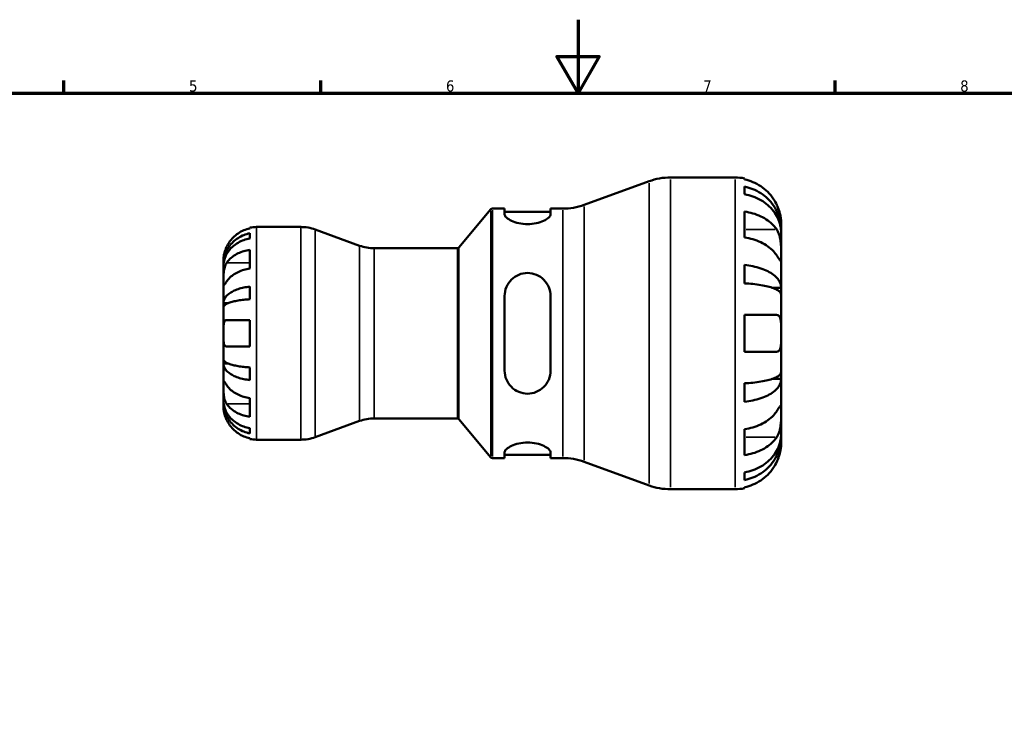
# Model space of a CAD drawing. Header units: millimetres. Extents: x 0 to 905, y -151 to 594.
# Tile 6 of 9: x 268 to 537, y 404 to 594. Entities that reach past the tile are written whole.
import ezdxf

# ---------------------------------------------------------------- set-up
doc = ezdxf.new("R2010")
doc.units = ezdxf.units.MM
for name, color, linetype, lineweight in [('Border (ANSI)', 7, 'Continuous', 70), ('Visible (ANSI)', 7, 'Continuous', 50), ('Visible Narrow (ANSI)', 7, 'Continuous', 35)]:
    doc.layers.add(name, color=color, linetype=linetype, lineweight=lineweight)
doc.styles.add('Note Text (ANSI)', font='tahoma.ttf')

# ---------------------------------------------------------------- blocks, each defined once
blk = doc.blocks.new('Borders Default Border')
at = {"layer": 'Border (ANSI)'}
for p, q in [((280.33, 574), (280.33, 577.45)), ((350.42, 574), (350.42, 577.45)), ((490.58, 574), (490.58, 577.45))]:
    blk.add_line(p, q, dxfattribs=at)
at = {"layer": 'Border (ANSI)', "flags": 128}
for points in [[(420.5, 594), (420.5, 574), (414.73, 584), (426.27, 584), (420.5, 574)], [(20, 20), (20, 574), (821, 574), (821, 20), (20, 20)]]:
    blk.add_lwpolyline(points, dxfattribs=at)
at = {"layer": 'Border (ANSI)', "color": 230, "true_color": 0xff0080, "char_height": 3.05, "attachment_point": 7, "style": 'Note Text (ANSI)'}
for s, insert in [('5', (314.48, 574.34)), ('6', (384.49, 574.34)), ('7', (454.6, 574.4)), ('8', (524.63, 574.33))]:
    blk.add_mtext(s, dxfattribs=dict(at, insert=insert))

msp = doc.modelspace()

# ---------------------------------------------------------------- linework, layer by layer
at = {"layer": 'Visible (ANSI)'}
for p, q in [((445.661, 550.988), (463.343, 550.988)), ((465.843, 550.736), (465.843, 550.439)), ((422.127, 543.513), (439.847, 549.963)), ((465.843, 548.477), (465.843, 546.402)), ((387.993, 531.867), (396.756, 542.31)), ((397.139, 542.488), (400.475, 542.488)), ((400.475, 542.488), (400.475, 540.922)), ((412.975, 542.488), (416.312, 542.488)), ((412.975, 540.922), (412.975, 542.488)), ((400.475, 541.638), (412.975, 541.638)), ((465.843, 541.687), (465.843, 534.616)), ((331.043, 537.081), (331.043, 537.306)), ((332.843, 537.488), (344.898, 537.488)), ((360.957, 532.388), (348.865, 536.789)), ((475.843, 536.572), (475.843, 538.488)), ((331.043, 534.34), (331.043, 535.773)), ((475.843, 536.572), (475.812, 536.572)), ((475.843, 535.806), (475.843, 536.572)), ((475.843, 529.701), (475.843, 535.806)), ((364.924, 531.688), (387.61, 531.688)), ((331.043, 526.161), (331.043, 531.252)), ((475.843, 520.886), (475.843, 529.701)), ((323.843, 527.201), (323.843, 528.488)), ((323.843, 526.711), (323.843, 527.201)), ((323.843, 527.201), (323.861, 527.201)), ((323.843, 522.63), (323.843, 526.711)), ((465.843, 527.127), (465.843, 522.117)), ((323.843, 516.729), (323.843, 522.63)), ((331.043, 517.763), (331.043, 521.223)), ((475.843, 520.886), (473.457, 520.886)), ((475.843, 519.038), (475.843, 520.886)), ((400.475, 518.688), (400.475, 498.288)), ((412.975, 498.288), (412.975, 518.688)), ((475.843, 508.488), (475.843, 519.038)), ((323.843, 515.547), (323.843, 516.729)), ((323.843, 516.729), (325.169, 516.729)), ((323.843, 508.488), (323.843, 515.547)), ((465.843, 513.488), (465.843, 503.488)), ((331.043, 504.888), (331.043, 512.088)), ((323.843, 501.43), (323.843, 508.488)), ((475.843, 497.938), (475.843, 508.488)), ((323.843, 500.247), (323.843, 501.43)), ((323.843, 494.346), (323.843, 500.247)), ((323.843, 500.247), (325.169, 500.247)), ((331.043, 495.754), (331.043, 499.213)), ((475.843, 496.09), (475.843, 497.938)), ((323.843, 490.265), (323.843, 494.346)), ((465.843, 494.859), (465.843, 489.849)), ((475.843, 496.09), (473.457, 496.09)), ((475.843, 487.275), (475.843, 496.09)), ((323.843, 489.775), (323.843, 490.265)), ((323.843, 488.488), (323.843, 489.775)), ((323.843, 489.775), (323.861, 489.775)), ((331.043, 485.725), (331.043, 490.816)), ((475.843, 481.17), (475.843, 487.275)), ((360.957, 484.589), (348.865, 480.188)), ((364.924, 485.288), (387.61, 485.288)), ((387.993, 485.11), (396.756, 474.667)), ((331.043, 481.203), (331.043, 482.636)), ((465.843, 482.36), (465.843, 475.289)), ((475.843, 480.405), (475.812, 480.405)), ((475.843, 480.405), (475.843, 481.17)), ((475.843, 478.488), (475.843, 480.405)), ((331.043, 479.67), (331.043, 479.896)), ((332.843, 479.488), (344.898, 479.488)), ((400.475, 476.054), (400.475, 474.488)), ((400.475, 475.338), (412.975, 475.338)), ((412.975, 474.488), (412.975, 476.054)), ((397.139, 474.488), (400.475, 474.488)), ((412.975, 474.488), (416.312, 474.488)), ((422.127, 473.463), (439.847, 467.013)), ((465.843, 470.575), (465.843, 468.5)), ((445.661, 465.988), (463.343, 465.988)), ((465.843, 466.538), (465.843, 466.241))]:
    msp.add_line(p, q, dxfattribs=at)
for centre, radius, start, end in [((445.661, 533.988), 17, 90, 110), ((463.343, 538.488), 12.5, 78.46304, 90), ((397.139, 541.988), 0.5, 90, 140), ((416.312, 559.488), 17, 270, 290), ((332.843, 528.488), 9, 90, 101.53696), ((344.898, 525.888), 11.6, 70, 90), ((364.924, 543.288), 11.6, 250, 270), ((387.61, 532.188), 0.5, 270, 320), ((364.924, 473.688), 11.6, 90, 110), ((387.61, 484.788), 0.5, 40, 90), ((332.843, 488.488), 9, 258.46304, 270), ((344.898, 491.088), 11.6, 270, 290), ((397.139, 474.988), 0.5, 220, 270), ((416.312, 457.488), 17, 70, 90), ((445.661, 482.988), 17, 250, 270), ((463.343, 478.488), 12.5, 270, 281.53696)]:
    msp.add_arc(centre, radius, start, end, dxfattribs=at)
for points, knots in [([(474.638, 543.488), (474.382, 544.033), (474.074, 544.585), (473.257, 545.815), (472.713, 546.471), (471.62, 547.568), (470.972, 548.112), (469.574, 549.05), (468.825, 549.444), (467.422, 550.028), (466.642, 550.275), (465.843, 550.439)], [6.1350469, 6.1350469, 6.1350469, 6.1350469, 6.3084728, 6.3084728, 6.5414503, 6.5414503, 6.7730229, 6.7730229, 7.0045956, 7.0045956, 7.2289364, 7.2289364, 7.2289364, 7.2289364]), ([(465.843, 548.477), (466.645, 548.318), (467.428, 548.079), (468.834, 547.514), (469.583, 547.134), (470.981, 546.227), (471.63, 545.702), (472.722, 544.643), (473.264, 544.012), (474.2, 542.654), (474.593, 541.926), (475.185, 540.539), (475.438, 539.752), (475.767, 538.144), (475.843, 537.323), (475.843, 536.572)], [0.2371476, 0.2371476, 0.2371476, 0.2371476, 0.4622755, 0.4622755, 0.6937459, 0.6937459, 0.9252164, 0.9252164, 1.1572518, 1.1572518, 1.3892871, 1.3892871, 1.6221879, 1.6221879, 1.8550887, 1.8550887, 1.8550887, 1.8550887]), ([(475.843, 535.806), (475.843, 536.475), (475.767, 537.206), (475.438, 538.637), (475.185, 539.337), (474.593, 540.571), (474.2, 541.219), (473.264, 542.428), (472.722, 542.99), (471.63, 543.932), (470.981, 544.4), (469.583, 545.206), (468.834, 545.545), (467.428, 546.048), (466.645, 546.26), (465.843, 546.402)], [5.5740571, 5.5740571, 5.5740571, 5.5740571, 5.8069579, 5.8069579, 6.0398587, 6.0398587, 6.271894, 6.271894, 6.5039294, 6.5039294, 6.7353999, 6.7353999, 6.9668704, 6.9668704, 7.1919982, 7.1919982, 7.1919982, 7.1919982]), ([(475.843, 538.488), (475.843, 538.488), (475.844, 538.538), (475.84, 538.745), (475.836, 538.909), (475.801, 539.441), (475.757, 539.858), (475.602, 540.694), (475.517, 541.064), (475.322, 541.745), (475.225, 542.043), (475.001, 542.656), (474.874, 542.968), (474.703, 543.347), (474.671, 543.418), (474.638, 543.488)], [-3.4720969, -3.4720969, -3.4720969, -3.4720969, -3.34968047, -3.34968047, -3.21609652, -3.21609652, -3.02231789, -3.02231789, -2.88911927, -2.88911927, -2.78956082, -2.78956082, -2.68657695, -2.68657695, -2.66294286, -2.66294286, -2.66294286, -2.66294286]), ([(412.975, 540.922), (412.975, 540.668), (412.81, 540.363), (412.149, 539.739), (411.653, 539.42), (410.539, 538.903), (409.857, 538.664), (408.345, 538.333), (407.514, 538.244), (405.937, 538.244), (405.106, 538.333), (403.594, 538.664), (402.912, 538.903), (401.798, 539.42), (401.302, 539.739), (400.641, 540.363), (400.475, 540.668), (400.475, 540.922)], [0.9547362, 0.9547362, 0.9547362, 0.9547362, 1.2091216, 1.2091216, 1.463507, 1.463507, 1.6999776, 1.6999776, 1.9364483, 1.9364483, 2.1729189, 2.1729189, 2.4093895, 2.4093895, 2.6637749, 2.6637749, 2.9181603, 2.9181603, 2.9181603, 2.9181603]), ([(465.843, 541.687), (466.642, 541.571), (467.422, 541.397), (468.825, 540.984), (469.574, 540.705), (470.972, 540.042), (471.62, 539.657), (472.713, 538.881), (473.257, 538.418), (474.074, 537.548), (474.382, 537.158), (474.638, 536.772)], [0.2371559, 0.2371559, 0.2371559, 0.2371559, 0.4614966, 0.4614966, 0.6930693, 0.6930693, 0.924642, 0.924642, 1.1576195, 1.1576195, 1.3310454, 1.3310454, 1.3310454, 1.3310454]), ([(331.043, 537.081), (330.469, 536.962), (329.908, 536.785), (328.898, 536.365), (328.359, 536.081), (327.352, 535.405), (326.886, 535.013), (326.099, 534.223), (325.707, 533.75), (325.122, 532.868), (324.902, 532.476), (324.719, 532.088)], [0.17075309, 0.17075309, 0.17075309, 0.17075309, 0.33215152, 0.33215152, 0.49888818, 0.49888818, 0.66562485, 0.66562485, 0.83351137, 0.83351137, 0.95687373, 0.95687373, 0.95687373, 0.95687373]), ([(474.638, 536.772), (474.714, 536.658), (474.787, 536.537), (474.991, 536.163), (475.112, 535.895), (475.331, 535.301), (475.426, 534.978), (475.614, 534.163), (475.69, 533.666), (475.802, 532.536), (475.825, 531.916), (475.846, 530.724), (475.843, 530.169), (475.843, 529.701)], [-0.80549596, -0.80549596, -0.80549596, -0.80549596, -0.75183339, -0.75183339, -0.64811579, -0.64811579, -0.53942343, -0.53942343, -0.38723334, -0.38723334, -0.19834363, -0.19834363, 0, 0, 0, 0]), ([(323.843, 527.201), (323.843, 527.742), (323.898, 528.334), (324.135, 529.491), (324.317, 530.058), (324.744, 531.056), (325.027, 531.58), (325.7, 532.559), (326.091, 533.013), (326.877, 533.775), (327.344, 534.153), (328.351, 534.806), (328.89, 535.08), (329.902, 535.486), (330.466, 535.659), (331.043, 535.773)], [4.0142509, 4.0142509, 4.0142509, 4.0142509, 4.1819549, 4.1819549, 4.3496588, 4.3496588, 4.5167189, 4.5167189, 4.6837789, 4.6837789, 4.8504333, 4.8504333, 5.0170876, 5.0170876, 5.1791816, 5.1791816, 5.1791816, 5.1791816]), ([(331.043, 534.34), (330.466, 534.238), (329.902, 534.085), (328.89, 533.723), (328.351, 533.479), (327.344, 532.899), (326.877, 532.562), (326.091, 531.884), (325.7, 531.479), (325.027, 530.609), (324.744, 530.142), (324.317, 529.254), (324.135, 528.75), (323.898, 527.719), (323.843, 527.193), (323.843, 526.711)], [0.1707461, 0.1707461, 0.1707461, 0.1707461, 0.33284, 0.33284, 0.4994944, 0.4994944, 0.6661487, 0.6661487, 0.8332087, 0.8332087, 1.0002688, 1.0002688, 1.1679728, 1.1679728, 1.3356767, 1.3356767, 1.3356767, 1.3356767]), ([(474.638, 529.701), (474.382, 530.087), (474.074, 530.477), (473.257, 531.347), (472.713, 531.81), (471.62, 532.586), (470.972, 532.971), (469.574, 533.634), (468.825, 533.913), (467.422, 534.326), (466.642, 534.5), (465.843, 534.616)], [6.1350471, 6.1350471, 6.1350471, 6.1350471, 6.308473, 6.308473, 6.5414504, 6.5414504, 6.7730231, 6.7730231, 7.0045958, 7.0045958, 7.2289365, 7.2289365, 7.2289365, 7.2289365]), ([(324.719, 532.088), (324.593, 531.82), (324.478, 531.546), (324.264, 530.968), (324.171, 530.668), (324.017, 530.073), (323.961, 529.787), (323.875, 529.208), (323.857, 528.946), (323.841, 528.583), (323.843, 528.488), (323.843, 528.488)], [-0.58010577, -0.58010577, -0.58010577, -0.58010577, -0.49097122, -0.49097122, -0.39110552, -0.39110552, -0.28318426, -0.28318426, -0.14288781, -0.14288781, 0, 0, 0, 0]), ([(324.719, 527.721), (324.902, 527.996), (325.122, 528.273), (325.707, 528.897), (326.099, 529.231), (326.886, 529.79), (327.352, 530.067), (328.359, 530.545), (328.898, 530.746), (329.908, 531.043), (330.469, 531.168), (331.043, 531.252)], [4.42788405, 4.42788405, 4.42788405, 4.42788405, 4.5512464, 4.5512464, 4.71913293, 4.71913293, 4.88586959, 4.88586959, 5.05260626, 5.05260626, 5.21400469, 5.21400469, 5.21400469, 5.21400469]), ([(475.843, 529.701), (475.843, 529.442), (475.844, 529.212), (475.841, 528.806), (475.839, 528.635), (475.817, 528.332), (475.791, 528.241), (475.683, 528.233), (475.605, 528.308), (475.412, 528.556), (475.316, 528.692), (475.095, 529.015), (474.971, 529.2), (474.772, 529.5), (474.706, 529.599), (474.638, 529.701)], [0, 0, 0, 0, 0.11001315, 0.11001315, 0.22756875, 0.22756875, 0.39041262, 0.39041262, 0.54459104, 0.54459104, 0.65219658, 0.65219658, 0.75650694, 0.75650694, 0.80454923, 0.80454923, 0.80454923, 0.80454923]), ([(323.843, 522.63), (323.843, 522.814), (323.843, 523.016), (323.845, 523.467), (323.846, 523.717), (323.862, 524.345), (323.88, 524.731), (323.956, 525.484), (324.011, 525.845), (324.149, 526.431), (324.216, 526.66), (324.374, 527.085), (324.462, 527.279), (324.61, 527.55), (324.664, 527.638), (324.719, 527.721)], [0, 0, 0, 0, 0.07774953, 0.07774953, 0.16081914, 0.16081914, 0.27783798, 0.27783798, 0.3882896, 0.3882896, 0.46542959, 0.46542959, 0.54035429, 0.54035429, 0.57953204, 0.57953204, 0.57953204, 0.57953204]), ([(331.043, 526.161), (330.465, 526.076), (329.901, 525.95), (328.887, 525.651), (328.347, 525.449), (327.339, 524.969), (326.872, 524.69), (326.087, 524.13), (325.697, 523.796), (325.117, 523.176), (324.9, 522.901), (324.719, 522.63)], [0.1707715, 0.1707715, 0.1707715, 0.1707715, 0.33310322, 0.33310322, 0.50032131, 0.50032131, 0.6675394, 0.6675394, 0.83495179, 0.83495179, 0.95687108, 0.95687108, 0.95687108, 0.95687108]), ([(465.843, 527.127), (466.645, 527.044), (467.428, 526.919), (468.834, 526.623), (469.583, 526.423), (470.981, 525.948), (471.63, 525.673), (472.722, 525.118), (473.264, 524.787), (474.2, 524.074), (474.593, 523.693), (475.185, 522.966), (475.438, 522.553), (475.767, 521.711), (475.843, 521.28), (475.843, 520.886)], [0.2371476, 0.2371476, 0.2371476, 0.2371476, 0.4622755, 0.4622755, 0.6937459, 0.6937459, 0.9252164, 0.9252164, 1.1572518, 1.1572518, 1.3892871, 1.3892871, 1.6221879, 1.6221879, 1.8550887, 1.8550887, 1.8550887, 1.8550887]), ([(400.475, 518.688), (400.475, 519.497), (400.641, 520.349), (401.302, 521.908), (401.798, 522.616), (402.912, 523.696), (403.594, 524.159), (405.106, 524.78), (405.937, 524.938), (406.725, 524.938), (407.531, 524.938), (408.378, 524.773), (409.915, 524.127), (410.605, 523.647), (411.702, 522.551), (412.179, 521.852), (412.816, 520.317), (412.975, 519.481), (412.975, 518.688)], [-0.981712, -0.981712, -0.981712, -0.981712, -0.7273266, -0.7273266, -0.4729413, -0.4729413, -0.2364706, -0.2364706, 0, 0, 0, 0.2416205, 0.2416205, 0.4832409, 0.4832409, 0.7325072, 0.7325072, 0.9817735, 0.9817735, 0.9817735, 0.9817735]), ([(324.719, 522.63), (324.66, 522.542), (324.604, 522.457), (324.453, 522.232), (324.366, 522.103), (324.21, 521.878), (324.142, 521.784), (324.009, 521.618), (323.955, 521.571), (323.873, 521.584), (323.856, 521.675), (323.841, 522.028), (323.843, 522.294), (323.843, 522.63)], [-0.58004807, -0.58004807, -0.58004807, -0.58004807, -0.5384523, -0.5384523, -0.46383793, -0.46383793, -0.3862639, -0.3862639, -0.27840269, -0.27840269, -0.14277912, -0.14277912, 0, 0, 0, 0]), ([(323.843, 516.729), (323.843, 517.013), (323.898, 517.322), (324.135, 517.929), (324.316, 518.225), (324.742, 518.748), (325.024, 519.023), (325.697, 519.535), (326.087, 519.773), (326.872, 520.173), (327.339, 520.372), (328.347, 520.715), (328.887, 520.859), (329.9, 521.072), (330.465, 521.163), (331.043, 521.223)], [4.0142513, 4.0142513, 4.0142513, 4.0142513, 4.1817861, 4.1817861, 4.3493209, 4.3493209, 4.5162129, 4.5162129, 4.683105, 4.683105, 4.8499282, 4.8499282, 5.0167515, 5.0167515, 5.1791755, 5.1791755, 5.1791755, 5.1791755]), ([(475.843, 519.038), (475.843, 519.233), (475.767, 519.445), (475.438, 519.861), (475.185, 520.064), (474.593, 520.423), (474.2, 520.611), (473.264, 520.963), (472.722, 521.126), (471.63, 521.4), (470.981, 521.536), (469.583, 521.77), (468.834, 521.868), (467.428, 522.014), (466.645, 522.076), (465.843, 522.117)], [5.5740571, 5.5740571, 5.5740571, 5.5740571, 5.8069579, 5.8069579, 6.0398587, 6.0398587, 6.2718941, 6.2718941, 6.5039294, 6.5039294, 6.7353999, 6.7353999, 6.9668704, 6.9668704, 7.1919983, 7.1919983, 7.1919983, 7.1919983]), ([(331.043, 517.763), (330.465, 517.734), (329.9, 517.689), (328.887, 517.584), (328.347, 517.513), (327.339, 517.344), (326.872, 517.246), (326.087, 517.048), (325.697, 516.931), (325.024, 516.678), (324.742, 516.543), (324.316, 516.285), (324.135, 516.138), (323.898, 515.839), (323.843, 515.686), (323.843, 515.547)], [0.1707525, 0.1707525, 0.1707525, 0.1707525, 0.3331765, 0.3331765, 0.4999998, 0.4999998, 0.6668231, 0.6668231, 0.8337151, 0.8337151, 1.0006071, 1.0006071, 1.1681419, 1.1681419, 1.3356767, 1.3356767, 1.3356767, 1.3356767]), ([(465.843, 513.488), (466.642, 513.488), (467.422, 513.488), (468.825, 513.488), (469.574, 513.488), (470.972, 513.488), (471.62, 513.488), (472.713, 513.488), (473.257, 513.488), (474.074, 513.488), (474.382, 513.488), (474.638, 513.488)], [0.2371559, 0.2371559, 0.2371559, 0.2371559, 0.4614966, 0.4614966, 0.6930693, 0.6930693, 0.924642, 0.924642, 1.1576195, 1.1576195, 1.3310454, 1.3310454, 1.3310454, 1.3310454]), ([(474.638, 513.488), (474.726, 513.488), (474.81, 513.478), (475.013, 513.422), (475.126, 513.361), (475.333, 513.174), (475.425, 513.044), (475.613, 512.64), (475.69, 512.333), (475.803, 511.517), (475.825, 510.99), (475.846, 509.803), (475.843, 509.148), (475.843, 508.488)], [-0.80030455, -0.80030455, -0.80030455, -0.80030455, -0.73902747, -0.73902747, -0.64314065, -0.64314065, -0.53879935, -0.53879935, -0.38557884, -0.38557884, -0.19805199, -0.19805199, 0, 0, 0, 0]), ([(323.843, 508.488), (323.843, 508.768), (323.843, 509.048), (323.845, 509.616), (323.848, 509.901), (323.87, 510.579), (323.898, 510.942), (324.005, 511.444), (324.065, 511.614), (324.204, 511.846), (324.273, 511.922), (324.432, 512.035), (324.523, 512.069), (324.654, 512.086), (324.686, 512.088), (324.719, 512.088)], [-2.49913258, -2.49913258, -2.49913258, -2.49913258, -2.41505436, -2.41505436, -2.32384732, -2.32384732, -2.1841143, -2.1841143, -2.08674766, -2.08674766, -2.01440674, -2.01440674, -1.93994266, -1.93994266, -1.91637503, -1.91637503, -1.91637503, -1.91637503]), ([(324.719, 512.088), (324.902, 512.088), (325.122, 512.088), (325.707, 512.088), (326.099, 512.088), (326.886, 512.088), (327.352, 512.088), (328.359, 512.088), (328.898, 512.088), (329.908, 512.088), (330.469, 512.088), (331.043, 512.088)], [4.42788405, 4.42788405, 4.42788405, 4.42788405, 4.5512464, 4.5512464, 4.71913293, 4.71913293, 4.88586959, 4.88586959, 5.05260626, 5.05260626, 5.21400469, 5.21400469, 5.21400469, 5.21400469]), ([(324.719, 504.888), (324.652, 504.888), (324.588, 504.897), (324.438, 504.94), (324.357, 504.986), (324.209, 505.123), (324.143, 505.219), (324.009, 505.509), (323.955, 505.727), (323.873, 506.309), (323.856, 506.688), (323.841, 507.542), (323.843, 508.013), (323.843, 508.488)], [-0.57647647, -0.57647647, -0.57647647, -0.57647647, -0.52968676, -0.52968676, -0.46054026, -0.46054026, -0.38562403, -0.38562403, -0.27730827, -0.27730827, -0.14258086, -0.14258086, 0, 0, 0, 0]), ([(475.843, 508.488), (475.843, 508.08), (475.844, 507.674), (475.84, 506.846), (475.836, 506.431), (475.801, 505.483), (475.757, 504.991), (475.602, 504.319), (475.517, 504.094), (475.322, 503.791), (475.225, 503.692), (475.001, 503.548), (474.874, 503.506), (474.703, 503.49), (474.671, 503.488), (474.638, 503.488)], [-3.4720969, -3.4720969, -3.4720969, -3.4720969, -3.34968047, -3.34968047, -3.21609652, -3.21609652, -3.02231789, -3.02231789, -2.88911927, -2.88911927, -2.78956082, -2.78956082, -2.68657695, -2.68657695, -2.66294286, -2.66294286, -2.66294286, -2.66294286]), ([(331.043, 504.888), (330.465, 504.888), (329.901, 504.888), (328.887, 504.888), (328.347, 504.888), (327.339, 504.888), (326.872, 504.888), (326.087, 504.888), (325.697, 504.888), (325.117, 504.888), (324.9, 504.888), (324.719, 504.888)], [0.1707715, 0.1707715, 0.1707715, 0.1707715, 0.33310322, 0.33310322, 0.50032131, 0.50032131, 0.6675394, 0.6675394, 0.83495179, 0.83495179, 0.95687108, 0.95687108, 0.95687108, 0.95687108]), ([(474.638, 503.488), (474.382, 503.488), (474.074, 503.488), (473.257, 503.488), (472.713, 503.488), (471.62, 503.488), (470.972, 503.488), (469.574, 503.488), (468.825, 503.488), (467.422, 503.488), (466.642, 503.488), (465.843, 503.488)], [6.1350469, 6.1350469, 6.1350469, 6.1350469, 6.3084728, 6.3084728, 6.5414503, 6.5414503, 6.7730229, 6.7730229, 7.0045956, 7.0045956, 7.2289364, 7.2289364, 7.2289364, 7.2289364]), ([(323.843, 501.43), (323.843, 501.29), (323.898, 501.137), (324.135, 500.837), (324.317, 500.691), (324.744, 500.433), (325.027, 500.297), (325.7, 500.044), (326.091, 499.927), (326.877, 499.73), (327.344, 499.632), (328.351, 499.463), (328.89, 499.392), (329.902, 499.287), (330.466, 499.243), (331.043, 499.213)], [4.0142509, 4.0142509, 4.0142509, 4.0142509, 4.1819549, 4.1819549, 4.3496588, 4.3496588, 4.5167189, 4.5167189, 4.6837789, 4.6837789, 4.8504333, 4.8504333, 5.0170876, 5.0170876, 5.1791816, 5.1791816, 5.1791816, 5.1791816]), ([(331.043, 495.754), (330.466, 495.814), (329.902, 495.904), (328.89, 496.117), (328.351, 496.261), (327.344, 496.603), (326.877, 496.801), (326.091, 497.2), (325.7, 497.439), (325.027, 497.951), (324.744, 498.226), (324.317, 498.75), (324.135, 499.047), (323.898, 499.654), (323.843, 499.963), (323.843, 500.247)], [0.1707461, 0.1707461, 0.1707461, 0.1707461, 0.33284, 0.33284, 0.4994944, 0.4994944, 0.6661487, 0.6661487, 0.8332087, 0.8332087, 1.0002688, 1.0002688, 1.1679728, 1.1679728, 1.3356767, 1.3356767, 1.3356767, 1.3356767]), ([(412.975, 498.288), (412.975, 497.479), (412.81, 496.627), (412.149, 495.068), (411.653, 494.361), (410.539, 493.28), (409.857, 492.818), (408.345, 492.197), (407.514, 492.038), (405.92, 492.038), (405.073, 492.203), (403.536, 492.849), (402.846, 493.329), (401.749, 494.426), (401.272, 495.125), (400.635, 496.659), (400.475, 497.496), (400.475, 498.288)], [0.9547362, 0.9547362, 0.9547362, 0.9547362, 1.2091216, 1.2091216, 1.463507, 1.463507, 1.6999776, 1.6999776, 1.9364483, 1.9364483, 2.1780687, 2.1780687, 2.4196892, 2.4196892, 2.6689555, 2.6689555, 2.9182218, 2.9182218, 2.9182218, 2.9182218]), ([(465.843, 494.859), (466.645, 494.9), (467.428, 494.962), (468.834, 495.108), (469.583, 495.207), (470.981, 495.441), (471.63, 495.577), (472.722, 495.851), (473.264, 496.014), (474.2, 496.365), (474.593, 496.553), (475.185, 496.912), (475.438, 497.115), (475.767, 497.531), (475.843, 497.744), (475.843, 497.938)], [0.2371476, 0.2371476, 0.2371476, 0.2371476, 0.4622755, 0.4622755, 0.6937459, 0.6937459, 0.9252164, 0.9252164, 1.1572518, 1.1572518, 1.3892871, 1.3892871, 1.6221879, 1.6221879, 1.8550887, 1.8550887, 1.8550887, 1.8550887]), ([(324.719, 489.255), (324.66, 489.344), (324.604, 489.438), (324.453, 489.715), (324.366, 489.91), (324.21, 490.337), (324.142, 490.568), (324.009, 491.148), (323.955, 491.501), (323.873, 492.308), (323.856, 492.753), (323.841, 493.61), (323.843, 494.01), (323.843, 494.346)], [-0.58004807, -0.58004807, -0.58004807, -0.58004807, -0.5384523, -0.5384523, -0.46383793, -0.46383793, -0.3862639, -0.3862639, -0.27840269, -0.27840269, -0.14277912, -0.14277912, 0, 0, 0, 0]), ([(323.843, 494.346), (323.843, 494.529), (323.843, 494.692), (323.845, 494.981), (323.846, 495.103), (323.862, 495.325), (323.88, 495.394), (323.956, 495.406), (324.011, 495.356), (324.149, 495.184), (324.216, 495.089), (324.374, 494.862), (324.462, 494.731), (324.61, 494.51), (324.664, 494.429), (324.719, 494.346)], [0, 0, 0, 0, 0.07774953, 0.07774953, 0.16081914, 0.16081914, 0.27783798, 0.27783798, 0.3882896, 0.3882896, 0.46542959, 0.46542959, 0.54035429, 0.54035429, 0.57953204, 0.57953204, 0.57953204, 0.57953204]), ([(324.719, 494.346), (324.9, 494.075), (325.117, 493.8), (325.697, 493.18), (326.087, 492.847), (326.872, 492.286), (327.339, 492.008), (328.347, 491.528), (328.887, 491.326), (329.901, 491.026), (330.465, 490.9), (331.043, 490.816)], [4.42789013, 4.42789013, 4.42789013, 4.42789013, 4.54980941, 4.54980941, 4.7172218, 4.7172218, 4.88443989, 4.88443989, 5.05165798, 5.05165798, 5.21398971, 5.21398971, 5.21398971, 5.21398971]), ([(475.843, 496.09), (475.843, 495.696), (475.767, 495.266), (475.438, 494.423), (475.185, 494.01), (474.593, 493.283), (474.2, 492.902), (473.264, 492.19), (472.722, 491.859), (471.63, 491.304), (470.981, 491.028), (469.583, 490.553), (468.834, 490.354), (467.428, 490.058), (466.645, 489.932), (465.843, 489.849)], [5.5740571, 5.5740571, 5.5740571, 5.5740571, 5.8069579, 5.8069579, 6.0398587, 6.0398587, 6.2718941, 6.2718941, 6.5039294, 6.5039294, 6.7353999, 6.7353999, 6.9668704, 6.9668704, 7.1919983, 7.1919983, 7.1919983, 7.1919983]), ([(323.843, 490.265), (323.843, 489.784), (323.898, 489.258), (324.135, 488.229), (324.316, 487.725), (324.742, 486.837), (325.024, 486.371), (325.697, 485.501), (326.087, 485.097), (326.872, 484.418), (327.339, 484.081), (328.347, 483.499), (328.887, 483.255), (329.9, 482.892), (330.465, 482.738), (331.043, 482.636)], [4.0142513, 4.0142513, 4.0142513, 4.0142513, 4.1817861, 4.1817861, 4.3493209, 4.3493209, 4.5162129, 4.5162129, 4.683105, 4.683105, 4.8499282, 4.8499282, 5.0167515, 5.0167515, 5.1791755, 5.1791755, 5.1791755, 5.1791755]), ([(331.043, 481.203), (330.466, 481.318), (329.902, 481.49), (328.89, 481.896), (328.351, 482.171), (327.344, 482.823), (326.877, 483.201), (326.091, 483.963), (325.7, 484.418), (325.027, 485.396), (324.744, 485.92), (324.317, 486.918), (324.135, 487.485), (323.898, 488.643), (323.843, 489.234), (323.843, 489.775)], [0.1707461, 0.1707461, 0.1707461, 0.1707461, 0.33284, 0.33284, 0.4994944, 0.4994944, 0.6661487, 0.6661487, 0.8332087, 0.8332087, 1.0002688, 1.0002688, 1.1679728, 1.1679728, 1.3356767, 1.3356767, 1.3356767, 1.3356767]), ([(323.843, 488.488), (323.843, 488.488), (323.843, 488.455), (323.845, 488.32), (323.848, 488.213), (323.87, 487.855), (323.898, 487.562), (324.005, 486.968), (324.065, 486.7), (324.204, 486.208), (324.273, 485.992), (324.432, 485.549), (324.523, 485.323), (324.654, 485.029), (324.686, 484.958), (324.719, 484.888)], [-2.49913258, -2.49913258, -2.49913258, -2.49913258, -2.41505436, -2.41505436, -2.32384732, -2.32384732, -2.1841143, -2.1841143, -2.08674766, -2.08674766, -2.01440674, -2.01440674, -1.93994266, -1.93994266, -1.91637503, -1.91637503, -1.91637503, -1.91637503]), ([(331.043, 485.725), (330.469, 485.808), (329.908, 485.934), (328.898, 486.231), (328.359, 486.432), (327.352, 486.909), (326.886, 487.186), (326.099, 487.746), (325.707, 488.08), (325.122, 488.703), (324.902, 488.981), (324.719, 489.255)], [0.17075309, 0.17075309, 0.17075309, 0.17075309, 0.33215152, 0.33215152, 0.49888818, 0.49888818, 0.66562485, 0.66562485, 0.83351137, 0.83351137, 0.95687373, 0.95687373, 0.95687373, 0.95687373]), ([(474.638, 487.275), (474.714, 487.389), (474.787, 487.499), (474.991, 487.806), (475.112, 487.987), (475.331, 488.306), (475.426, 488.44), (475.614, 488.678), (475.69, 488.746), (475.802, 488.73), (475.825, 488.603), (475.846, 488.112), (475.843, 487.742), (475.843, 487.275)], [-0.80549596, -0.80549596, -0.80549596, -0.80549596, -0.75183339, -0.75183339, -0.64811579, -0.64811579, -0.53942343, -0.53942343, -0.38723334, -0.38723334, -0.19834363, -0.19834363, 0, 0, 0, 0]), ([(465.843, 482.36), (466.642, 482.476), (467.422, 482.651), (468.825, 483.063), (469.574, 483.342), (470.972, 484.005), (471.62, 484.39), (472.713, 485.166), (473.257, 485.629), (474.074, 486.499), (474.382, 486.89), (474.638, 487.275)], [0.2371559, 0.2371559, 0.2371559, 0.2371559, 0.4614966, 0.4614966, 0.6930693, 0.6930693, 0.924642, 0.924642, 1.1576195, 1.1576195, 1.3310454, 1.3310454, 1.3310454, 1.3310454]), ([(475.843, 487.275), (475.843, 487.016), (475.844, 486.729), (475.841, 486.088), (475.839, 485.734), (475.817, 484.851), (475.791, 484.314), (475.683, 483.263), (475.605, 482.76), (475.412, 481.946), (475.316, 481.628), (475.095, 481.04), (474.971, 480.772), (474.772, 480.414), (474.706, 480.306), (474.638, 480.204)], [0, 0, 0, 0, 0.11001315, 0.11001315, 0.22756875, 0.22756875, 0.39041262, 0.39041262, 0.54459104, 0.54459104, 0.65219658, 0.65219658, 0.75650694, 0.75650694, 0.80454923, 0.80454923, 0.80454923, 0.80454923]), ([(324.719, 484.888), (324.902, 484.501), (325.122, 484.108), (325.707, 483.226), (326.099, 482.754), (326.886, 481.963), (327.352, 481.571), (328.359, 480.896), (328.898, 480.612), (329.908, 480.192), (330.469, 480.014), (331.043, 479.896)], [4.42788405, 4.42788405, 4.42788405, 4.42788405, 4.5512464, 4.5512464, 4.71913293, 4.71913293, 4.88586959, 4.88586959, 5.05260626, 5.05260626, 5.21400469, 5.21400469, 5.21400469, 5.21400469]), ([(465.843, 470.575), (466.645, 470.716), (467.428, 470.929), (468.834, 471.431), (469.583, 471.77), (470.981, 472.577), (471.63, 473.044), (472.722, 473.986), (473.264, 474.548), (474.2, 475.757), (474.593, 476.405), (475.185, 477.639), (475.438, 478.339), (475.767, 479.77), (475.843, 480.501), (475.843, 481.17)], [0.2371476, 0.2371476, 0.2371476, 0.2371476, 0.4622755, 0.4622755, 0.6937459, 0.6937459, 0.9252164, 0.9252164, 1.1572518, 1.1572518, 1.3892871, 1.3892871, 1.6221879, 1.6221879, 1.8550887, 1.8550887, 1.8550887, 1.8550887]), ([(475.843, 480.405), (475.843, 479.653), (475.767, 478.832), (475.438, 477.224), (475.185, 476.437), (474.593, 475.051), (474.2, 474.323), (473.264, 472.964), (472.722, 472.333), (471.63, 471.274), (470.981, 470.749), (469.583, 469.843), (468.834, 469.462), (467.428, 468.897), (466.645, 468.658), (465.843, 468.5)], [5.5740571, 5.5740571, 5.5740571, 5.5740571, 5.8069579, 5.8069579, 6.0398587, 6.0398587, 6.271894, 6.271894, 6.5039294, 6.5039294, 6.7353999, 6.7353999, 6.9668704, 6.9668704, 7.1919982, 7.1919982, 7.1919982, 7.1919982]), ([(400.475, 476.054), (400.475, 476.309), (400.641, 476.613), (401.302, 477.237), (401.798, 477.556), (402.912, 478.074), (403.594, 478.313), (405.106, 478.644), (405.937, 478.733), (406.725, 478.733), (407.531, 478.733), (408.378, 478.64), (409.915, 478.296), (410.605, 478.049), (411.702, 477.527), (412.179, 477.214), (412.816, 476.602), (412.975, 476.304), (412.975, 476.054)], [-0.981712, -0.981712, -0.981712, -0.981712, -0.7273266, -0.7273266, -0.4729413, -0.4729413, -0.2364706, -0.2364706, 0, 0, 0, 0.2416205, 0.2416205, 0.4832409, 0.4832409, 0.7325072, 0.7325072, 0.9817735, 0.9817735, 0.9817735, 0.9817735]), ([(474.638, 480.204), (474.382, 479.819), (474.074, 479.428), (473.257, 478.558), (472.713, 478.095), (471.62, 477.319), (470.972, 476.934), (469.574, 476.271), (468.825, 475.992), (467.422, 475.58), (466.642, 475.405), (465.843, 475.289)], [6.1350497, 6.1350497, 6.1350497, 6.1350497, 6.3084756, 6.3084756, 6.5414531, 6.5414531, 6.7730258, 6.7730258, 7.0045985, 7.0045985, 7.2289392, 7.2289392, 7.2289392, 7.2289392]), ([(474.638, 473.488), (474.726, 473.676), (474.81, 473.865), (475.013, 474.353), (475.126, 474.65), (475.333, 475.265), (475.425, 475.578), (475.613, 476.32), (475.69, 476.725), (475.803, 477.515), (475.825, 477.862), (475.846, 478.357), (475.843, 478.488), (475.843, 478.488)], [-0.80030455, -0.80030455, -0.80030455, -0.80030455, -0.73902747, -0.73902747, -0.64314065, -0.64314065, -0.53879935, -0.53879935, -0.38557884, -0.38557884, -0.19805199, -0.19805199, 0, 0, 0, 0]), ([(465.843, 466.538), (466.642, 466.702), (467.422, 466.949), (468.825, 467.532), (469.574, 467.926), (470.972, 468.864), (471.62, 469.408), (472.713, 470.506), (473.257, 471.161), (474.074, 472.391), (474.382, 472.943), (474.638, 473.488)], [0.2371559, 0.2371559, 0.2371559, 0.2371559, 0.4614966, 0.4614966, 0.6930693, 0.6930693, 0.924642, 0.924642, 1.1576195, 1.1576195, 1.3310454, 1.3310454, 1.3310454, 1.3310454])]:
    msp.add_open_spline(points, degree=3, knots=knots, dxfattribs=at)
at = {"layer": 'Visible Narrow (ANSI)'}
for p, q in [((445.661, 550.465), (445.661, 466.511)), ((463.343, 466.511), (463.343, 550.465)), ((439.847, 467.524), (439.847, 549.452)), ((397.139, 542.07), (397.139, 474.907)), ((416.312, 474.907), (416.312, 542.07)), ((422.127, 543.082), (422.127, 473.894)), ((396.756, 475.083), (396.756, 541.893)), ((332.843, 479.845), (332.843, 537.131)), ((344.898, 479.845), (344.898, 537.131)), ((474.198, 536.772), (466.283, 536.772)), ((348.865, 536.44), (348.865, 480.536)), ((360.957, 484.883), (360.957, 532.094)), ((364.924, 531.403), (364.924, 485.574)), ((387.61, 485.574), (387.61, 531.403)), ((387.993, 531.579), (387.993, 485.397)), ((325.035, 527.721), (330.727, 527.721)), ((325.035, 489.255), (330.727, 489.255)), ((474.198, 480.204), (466.283, 480.204))]:
    msp.add_line(p, q, dxfattribs=at)

# ---------------------------------------------------------------- block references
msp.add_blockref('Borders Default Border', (0, 0))

doc.saveas('drawing.dxf')
